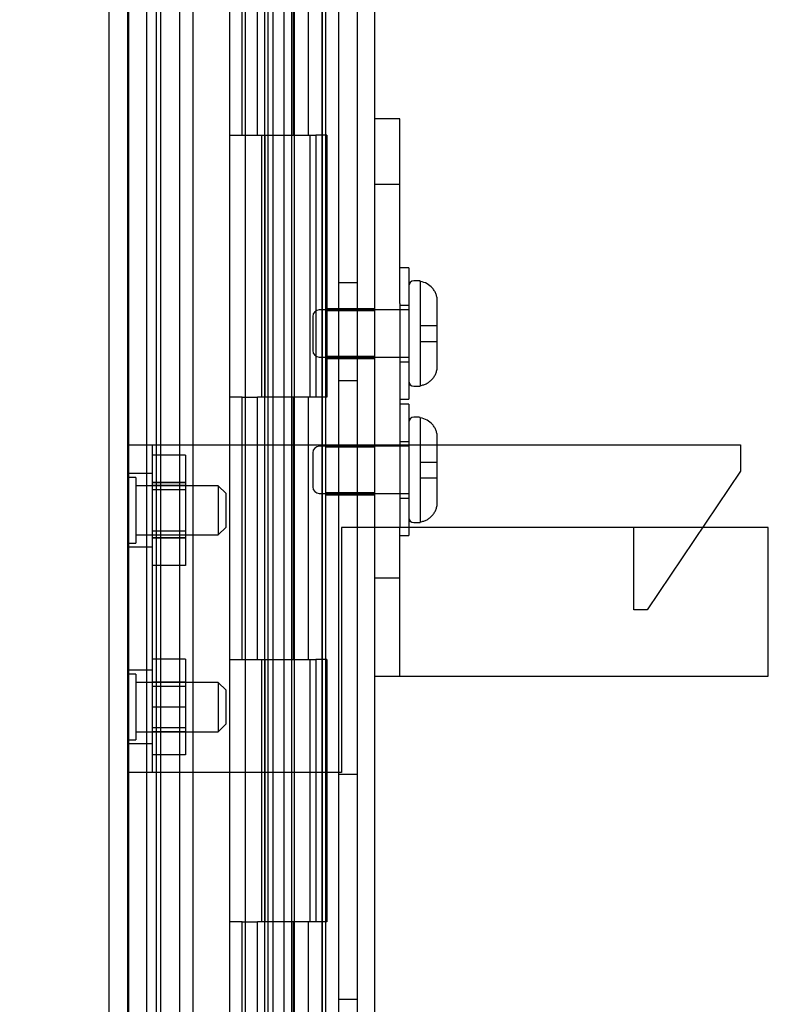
# Model space of a CAD drawing. Header units: inches. Extents: x 1 to 240, y -1 to 159.
# Tile 74 of 108: x 117.51 to 120.36, y 95.13 to 98.89. Entities that reach past the tile are written whole.
import ezdxf
from ezdxf.enums import TextEntityAlignment as Align
from ezdxf.lldxf.tags import DXFTag

# ---------------------------------------------------------------- set-up
doc = ezdxf.new("R2010")
doc.units = ezdxf.units.IN
doc.header["$MEASUREMENT"] = 0
for name, color, linetype in [('COM43576', 7, 'Continuous'), ('COM54932', 7, 'Continuous'), ('COM55702-31', 7, 'Continuous'), ('COM55891', 7, 'Continuous'), ('COM70219', 7, 'Continuous'), ('COM70657-17', 7, 'Continuous'), ('COM70658-11', 7, 'Continuous'), ('COM70662-38C', 7, 'Continuous'), ('Default', 7, 'Continuous'), ('HNG10620-38B', 7, 'Continuous'), ('HNG10620-38P', 7, 'Continuous'), ('NTS17050', 7, 'Continuous'), ('SCS189755', 7, 'Continuous'), ('STD26057', 7, 'Continuous'), ('WAF250205', 7, 'Continuous')]:
    doc.layers.add(name, color=color, linetype=linetype)
doc.styles.add('SEACAD_Times_New_Roman', font='times.ttf')
tags = doc.linetypes.add('HIDDEN2', pattern=[0.1875, 0.125, -0.0625]).pattern_tags.tags
tags[6:7] = [DXFTag(74, 4), DXFTag(75, 0), DXFTag(340, '0'), DXFTag(46, 0.0), DXFTag(50, 0.0), DXFTag(44, 0.0), DXFTag(45, 0.0)]
tags[4:5] = [DXFTag(74, 4), DXFTag(75, 0), DXFTag(340, '0'), DXFTag(46, 0.0), DXFTag(50, 0.0), DXFTag(44, 0.0), DXFTag(45, 0.0)]
doc.dimstyles.new('HAMMOND_(STH_-_240x160)', dxfattribs={"dimtxt": 1, "dimasz": 1.25, "dimexe": 0.5, "dimexo": 0.5, "dimgap": 0.25, "dimtad": 0, "dimtih": 1, "dimtoh": 1, "dimzin": 0, "dimdsep": 46, "dimtxsty": 'SEACAD_Times_New_Roman', "dimblk1": '_SE_FILLED', "dimblk2": '_SE_FILLED', "dimsah": 1, "dimcen": 0.5, "dimadec": 0, "dimazin": 0, "dimtfac": 0.8, "dimtofl": 0, "dimtmove": 0, "dimatfit": 3, "dimfxl": 1, "dimtolj": 1, "dimtzin": 0, "dimarcsym": 0})

# ---------------------------------------------------------------- blocks, each defined once
blk = doc.blocks.new('SE3')
at = {"layer": 'COM43576', "color": 7, "linetype": 'Continuous'}
blk.add_line((118.7234, 104.3421), (118.7234, 62.5556), dxfattribs=at)
at = {"layer": 'COM43576', "color": 7, "linetype": 'HIDDEN2'}
for p, q in [((118.7954, 104.3421), (118.7954, 62.5556)), ((118.0454, 103.1952), (118.0454, 63.7025)), ((118.1174, 103.1952), (118.1174, 63.7025)), ((118.7234, 97.8863), (118.7954, 97.8863)), ((118.7954, 97.5113), (118.7234, 97.5113)), ((118.7234, 96.0116), (118.7954, 96.0116)), ((118.7954, 95.1518), (118.7234, 95.1518))]:
    blk.add_line(p, q, dxfattribs=at)
at = {"layer": 'COM54932', "color": 7, "linetype": 'HIDDEN2'}
for p, q in [((117.9202, 97.2678), (118.0632, 97.2678)), ((118.0152, 96.0178), (118.0152, 97.2678)), ((118.0632, 97.2678), (118.7632, 97.2678)), ((118.7632, 97.2678), (118.8924, 97.2678)), ((118.8924, 97.2678), (118.9357, 97.2678)), ((118.9357, 97.2678), (120.2562, 97.2678)), ((120.2562, 97.2678), (120.2562, 97.1678)), ((118.0152, 97.1583), (117.9202, 97.1583)), ((120.2562, 97.1678), (119.9002, 96.6382)), ((118.7352, 96.9528), (118.7352, 96.0178)), ((118.7632, 96.9528), (118.7352, 96.9528)), ((118.8924, 96.9528), (118.7632, 96.9528)), ((118.9357, 96.9528), (118.8924, 96.9528)), ((119.8502, 96.9528), (118.9357, 96.9528)), ((119.8502, 96.6382), (119.8502, 96.9528)), ((118.0152, 96.8773), (117.9202, 96.8773)), ((119.9002, 96.6382), (119.8502, 96.6382)), ((118.0152, 96.4083), (117.9202, 96.4083)), ((118.0152, 96.1273), (117.9202, 96.1273)), ((118.0632, 96.0178), (117.9202, 96.0178)), ((118.7352, 96.0178), (118.0632, 96.0178))]:
    blk.add_line(p, q, dxfattribs=at)
at = {"layer": 'COM55702-31', "color": 7, "linetype": 'HIDDEN2'}
for p, q in [((117.9922, 101.9488), (117.9922, 64.9488)), ((118.4732, 101.9488), (118.4732, 64.9488)), ((118.5452, 101.9488), (118.5452, 64.9488))]:
    blk.add_line(p, q, dxfattribs=at)
at = {"layer": 'COM55891', "color": 7, "linetype": 'HIDDEN2'}
for p, q in [((118.9577, 98.5103), (118.8627, 98.5103)), ((118.9577, 97.8064), (118.9577, 98.5103)), ((118.9577, 98.2603), (118.8627, 98.2603)), ((118.9577, 97.8064), (118.9577, 97.6296)), ((118.8627, 97.6296), (118.8627, 97.641)), ((118.8627, 97.0261), (118.8627, 97.6296)), ((118.9577, 97.6296), (118.9577, 97.0261)), ((118.8627, 96.9528), (118.8627, 97.0261)), ((118.9577, 97.0261), (118.9577, 96.9528)), ((118.8627, 96.3853), (118.8627, 96.9528)), ((118.9577, 96.3853), (118.9577, 96.9528)), ((120.3627, 96.9528), (119.8502, 96.9528)), ((120.3627, 96.3853), (120.3627, 96.9528)), ((118.8627, 96.7603), (118.9577, 96.7603)), ((118.8627, 96.3853), (119.0057, 96.3853)), ((119.0057, 96.3853), (120.3627, 96.3853))]:
    blk.add_line(p, q, dxfattribs=at)
at = {"layer": 'COM70219', "color": 7, "linetype": 'HIDDEN2'}
for p, q in [((117.9212, 64.0138), (117.9212, 102.8838)), ((117.9222, 64.0138), (117.9222, 102.8838)), ((117.9242, 64.0138), (117.9242, 102.8838)), ((118.1702, 64.0138), (118.1702, 102.8838))]:
    blk.add_line(p, q, dxfattribs=at)
at = {"layer": 'COM70657-17', "color": 7, "linetype": 'HIDDEN2'}
for p, q in [((118.4422, 103.4707), (118.4422, 63.427)), ((117.9202, 103.4348), (117.9202, 63.4628))]:
    blk.add_line(p, q, dxfattribs=at)
at = {"layer": 'COM70657-17', "color": 7, "linetype": 'Continuous'}
for p, q in [((118.6602, 103.4707), (118.6602, 63.427)), ((117.8482, 103.4348), (117.8482, 63.4628))]:
    blk.add_line(p, q, dxfattribs=at)
at = {"layer": 'COM70658-11', "color": 7, "linetype": 'HIDDEN2'}
for p, q in [((118.8627, 97.641), (118.8627, 100.0561)), ((118.6752, 83.8413), (118.6752, 99.5471)), ((118.6752, 97.7871), (118.8627, 97.7871)), ((118.8627, 97.7786), (118.6752, 97.7786)), ((118.6752, 97.6056), (118.8627, 97.6056)), ((118.6752, 97.5971), (118.8627, 97.5971)), ((118.6752, 97.2671), (118.8627, 97.2671)), ((118.8627, 97.2586), (118.6752, 97.2586)), ((118.6752, 97.0856), (118.8627, 97.0856)), ((118.6752, 97.0771), (118.8627, 97.0771)), ((118.8627, 65.3241), (118.8627, 96.3853))]:
    blk.add_line(p, q, dxfattribs=at)
at = {"layer": 'COM70662-38C', "color": 7, "linetype": 'HIDDEN2'}
for p, q in [((118.0282, 102.4488), (118.0282, 64.4488)), ((118.4561, 64.4488), (118.4561, 102.4488)), ((118.5161, 64.4488), (118.5161, 102.4488)), ((118.3567, 98.4488), (118.3567, 99.4488)), ((118.4144, 98.4488), (118.4144, 99.4488)), ((118.3084, 98.4488), (118.3143, 98.4488)), ((118.3084, 98.4488), (118.3084, 97.4488)), ((118.3143, 98.4488), (118.3567, 98.4488)), ((118.3567, 98.4488), (118.4144, 98.4488)), ((118.3684, 98.4488), (118.3684, 97.4488)), ((118.4306, 98.4488), (118.4306, 97.4488)), ((118.4306, 98.4488), (118.6146, 98.4488)), ((118.4429, 98.4488), (118.4429, 97.4488)), ((118.5559, 97.4488), (118.5559, 98.4488)), ((118.6159, 97.4488), (118.6159, 98.4488)), ((118.3143, 97.4488), (118.3084, 97.4488)), ((118.3567, 97.4488), (118.3143, 97.4488)), ((118.3567, 97.4488), (118.4144, 97.4488)), ((118.3567, 96.4488), (118.3567, 97.4488)), ((118.4144, 96.4488), (118.4144, 97.4488)), ((118.6146, 97.4488), (118.4306, 97.4488)), ((118.3084, 96.4488), (118.3143, 96.4488)), ((118.3084, 96.4488), (118.3084, 95.4488)), ((118.3143, 96.4488), (118.3567, 96.4488)), ((118.3567, 96.4488), (118.4144, 96.4488)), ((118.3684, 96.4488), (118.3684, 95.4488)), ((118.4306, 96.4488), (118.4306, 95.4488)), ((118.4306, 96.4488), (118.6146, 96.4488)), ((118.4429, 96.4488), (118.4429, 95.4488)), ((118.5559, 95.4488), (118.5559, 96.4488)), ((118.6159, 95.4488), (118.6159, 96.4488)), ((118.3143, 95.4488), (118.3084, 95.4488)), ((118.3567, 95.4488), (118.3143, 95.4488)), ((118.3567, 95.4488), (118.4144, 95.4488)), ((118.3567, 94.4488), (118.3567, 95.4488)), ((118.4144, 94.4488), (118.4144, 95.4488)), ((118.6146, 95.4488), (118.4306, 95.4488))]:
    blk.add_line(p, q, dxfattribs=at)
at = {"layer": 'HNG10620-38B', "color": 7, "linetype": 'HIDDEN2'}
for p, q in [((118.6634, 64.4488), (118.6634, 102.4488)), ((118.3084, 99.4488), (118.3084, 98.4488)), ((118.3684, 99.4488), (118.3684, 98.4488)), ((118.5517, 98.4488), (118.5517, 99.4488)), ((118.609, 98.4488), (118.609, 99.4488)), ((118.3084, 98.4488), (118.3143, 98.4488)), ((118.4144, 98.4488), (118.609, 98.4488)), ((118.6146, 98.4488), (118.6371, 98.4488)), ((118.6795, 98.4488), (118.6371, 98.4488)), ((118.6371, 98.4488), (118.6371, 97.4488)), ((118.6795, 98.4488), (118.6795, 97.4488)), ((118.3143, 97.4488), (118.3084, 97.4488)), ((118.3084, 97.4488), (118.3084, 96.4488)), ((118.3684, 97.4488), (118.3684, 96.4488)), ((118.609, 97.4488), (118.4144, 97.4488)), ((118.5517, 96.4488), (118.5517, 97.4488)), ((118.609, 96.4488), (118.609, 97.4488)), ((118.6371, 97.4488), (118.6146, 97.4488)), ((118.6795, 97.4488), (118.6371, 97.4488)), ((118.3084, 96.4488), (118.3143, 96.4488)), ((118.4144, 96.4488), (118.609, 96.4488)), ((118.6146, 96.4488), (118.6371, 96.4488)), ((118.6795, 96.4488), (118.6371, 96.4488)), ((118.6371, 96.4488), (118.6371, 95.4488)), ((118.6795, 96.4488), (118.6795, 95.4488)), ((118.3143, 95.4488), (118.3084, 95.4488)), ((118.3084, 95.4488), (118.3084, 94.4488)), ((118.3684, 95.4488), (118.3684, 94.4488)), ((118.609, 95.4488), (118.4144, 95.4488)), ((118.5517, 94.4488), (118.5517, 95.4488)), ((118.609, 94.4488), (118.609, 95.4488)), ((118.6371, 95.4488), (118.6146, 95.4488)), ((118.6795, 95.4488), (118.6371, 95.4488))]:
    blk.add_line(p, q, dxfattribs=at)
at = {"layer": 'HNG10620-38P', "color": 7, "linetype": 'HIDDEN2'}
for p, q in [((118.3684, 102.01), (118.3684, 64.4488)), ((118.5559, 64.4488), (118.5559, 102.01))]:
    blk.add_line(p, q, dxfattribs=at)
at = {"layer": 'NTS17050', "color": 7, "linetype": 'HIDDEN2'}
for p, q in [((118.1402, 97.2286), (118.0152, 97.2286)), ((118.1402, 97.2286), (118.1402, 97.1232)), ((118.1402, 97.1235), (118.0152, 97.1235)), ((118.1402, 97.1232), (118.0152, 97.1232)), ((118.1402, 97.1128), (118.0152, 97.1128)), ((118.1402, 97.1232), (118.1402, 96.9122)), ((118.1402, 97.0959), (118.0152, 97.0959)), ((118.0152, 96.9397), (118.1402, 96.9397)), ((118.1402, 96.9228), (118.0152, 96.9228)), ((118.1402, 96.9125), (118.0152, 96.9125)), ((118.1402, 96.9122), (118.0152, 96.9122)), ((118.1402, 96.9122), (118.1402, 96.8071)), ((118.1402, 96.8071), (118.0152, 96.8071)), ((118.1402, 96.4503), (118.0152, 96.4503)), ((118.1402, 96.4503), (118.1402, 96.2678)), ((118.1402, 96.3628), (118.0152, 96.3628)), ((118.1402, 96.3459), (118.0152, 96.3459)), ((118.1402, 96.2678), (118.0152, 96.2678)), ((118.1402, 96.2678), (118.1402, 96.0853)), ((118.0152, 96.1897), (118.1402, 96.1897)), ((118.1402, 96.1728), (118.0152, 96.1728)), ((118.1402, 96.0853), (118.0152, 96.0853))]:
    blk.add_line(p, q, dxfattribs=at)
at = {"layer": 'SCS189755', "color": 7, "linetype": 'HIDDEN2'}
for p, q in [((119.0262, 97.8931), (119.0117, 97.8931)), ((119.0357, 97.8902), (119.0357, 97.8925)), ((119.0357, 97.8902), (119.0357, 97.7221)), ((119.1007, 97.5692), (119.1007, 97.815)), ((118.9917, 97.7821), (118.6507, 97.7821)), ((118.6257, 97.7571), (118.6257, 97.6271)), ((119.0357, 97.7221), (119.1007, 97.7221)), ((119.0357, 97.7221), (119.0357, 97.6621)), ((119.0357, 97.6621), (119.1007, 97.6621)), ((119.0357, 97.6621), (119.0357, 97.4939)), ((118.6507, 97.6021), (118.9917, 97.6021)), ((119.0117, 97.4911), (119.0262, 97.4911)), ((119.0357, 97.4939), (119.0357, 97.4917)), ((119.0262, 97.3731), (119.0117, 97.3731)), ((119.0357, 97.3702), (119.0357, 97.3725)), ((119.0357, 97.3702), (119.0357, 97.2021)), ((119.1007, 97.0492), (119.1007, 97.295)), ((118.9917, 97.2621), (118.6507, 97.2621)), ((118.6257, 97.2371), (118.6257, 97.1071)), ((119.0357, 97.2021), (119.1007, 97.2021)), ((119.0357, 97.2021), (119.0357, 97.1421)), ((119.0357, 97.1421), (119.1007, 97.1421)), ((119.0357, 97.1421), (119.0357, 96.9739)), ((118.6507, 97.0821), (118.9917, 97.0821)), ((119.0117, 96.9711), (119.0262, 96.9711)), ((119.0357, 96.9739), (119.0357, 96.9717))]:
    blk.add_line(p, q, dxfattribs=at)
for centre, radius, start, end in [((119.0117, 97.8731), 0.02, 90, 180), ((119.0262, 97.8186), 0.0745, 82.6779, 90), ((118.6507, 97.7571), 0.025, 90, 180), ((118.6507, 97.6271), 0.025, 180, 270), ((119.0117, 97.5111), 0.02, 180, 270), ((119.0262, 97.5656), 0.0745, 270, 277.3221), ((119.0117, 97.3531), 0.02, 90, 180), ((119.0262, 97.2986), 0.0745, 82.6779, 90), ((118.6507, 97.2371), 0.025, 90, 180), ((118.6507, 97.1071), 0.025, 180, 270), ((119.0117, 96.9911), 0.02, 180, 270), ((119.0262, 97.0456), 0.0745, 270, 277.3221)]:
    blk.add_arc(centre, radius, start, end, dxfattribs=at)
for points, knots in [([(119.1007, 97.815), (119.1007, 97.8195), (119.1004, 97.824), (119.0988, 97.8329), (119.0976, 97.8373), (119.0945, 97.8458), (119.0926, 97.8499), (119.0881, 97.8577), (119.0854, 97.8615), (119.0765, 97.8718), (119.0693, 97.8776), (119.0535, 97.8862), (119.0447, 97.889), (119.0357, 97.8902)], [0, 0, 0, 0, 0.125, 0.125, 0.25, 0.25, 0.375, 0.375, 0.5, 0.5, 0.75, 0.75, 1, 1, 1, 1]), ([(119.0357, 97.4939), (119.0402, 97.4945), (119.0447, 97.4955), (119.0533, 97.4983), (119.0575, 97.5001), (119.0654, 97.5044), (119.0692, 97.507), (119.0762, 97.5127), (119.0795, 97.5158), (119.0854, 97.5227), (119.088, 97.5264), (119.0926, 97.5342), (119.0945, 97.5383), (119.0976, 97.5468), (119.0988, 97.5512), (119.1003, 97.5601), (119.1007, 97.5646), (119.1007, 97.5692)], [0, 0, 0, 0, 0.125, 0.125, 0.25, 0.25, 0.375, 0.375, 0.5, 0.5, 0.625, 0.625, 0.75, 0.75, 0.875, 0.875, 1, 1, 1, 1]), ([(119.1007, 97.295), (119.1007, 97.2995), (119.1004, 97.304), (119.0988, 97.3129), (119.0976, 97.3173), (119.0945, 97.3258), (119.0926, 97.3299), (119.0881, 97.3377), (119.0854, 97.3415), (119.0765, 97.3518), (119.0693, 97.3576), (119.0535, 97.3662), (119.0447, 97.369), (119.0357, 97.3702)], [0, 0, 0, 0, 0.125, 0.125, 0.25, 0.25, 0.375, 0.375, 0.5, 0.5, 0.75, 0.75, 1, 1, 1, 1]), ([(119.0357, 96.9739), (119.0402, 96.9745), (119.0447, 96.9755), (119.0533, 96.9783), (119.0575, 96.9801), (119.0654, 96.9844), (119.0692, 96.987), (119.0762, 96.9927), (119.0795, 96.9958), (119.0854, 97.0027), (119.088, 97.0064), (119.0926, 97.0142), (119.0945, 97.0183), (119.0976, 97.0268), (119.0988, 97.0312), (119.1003, 97.0401), (119.1007, 97.0446), (119.1007, 97.0492)], [0, 0, 0, 0, 0.125, 0.125, 0.25, 0.25, 0.375, 0.375, 0.5, 0.5, 0.625, 0.625, 0.75, 0.75, 0.875, 0.875, 1, 1, 1, 1])]:
    blk.add_open_spline(points, degree=3, knots=knots, dxfattribs=at)
at = {"layer": 'STD26057', "color": 7, "linetype": 'HIDDEN2'}
for p, q in [((117.9512, 97.1428), (117.9202, 97.1428)), ((117.9512, 97.1428), (117.9512, 96.8928)), ((118.2652, 97.1118), (117.9512, 97.1118)), ((118.2652, 97.1118), (118.2652, 96.9238)), ((118.2952, 97.0818), (118.2652, 97.1118)), ((118.2952, 96.9538), (118.2952, 97.0818)), ((118.2652, 96.9238), (118.2952, 96.9538)), ((117.9512, 96.9238), (118.2652, 96.9238)), ((117.9202, 96.8928), (117.9512, 96.8928)), ((117.9512, 96.3928), (117.9202, 96.3928)), ((117.9512, 96.3928), (117.9512, 96.1428)), ((118.2652, 96.3618), (117.9512, 96.3618)), ((118.2652, 96.3618), (118.2652, 96.1738)), ((118.2952, 96.3318), (118.2652, 96.3618)), ((118.2952, 96.2038), (118.2952, 96.3318)), ((118.2652, 96.1738), (118.2952, 96.2038)), ((117.9512, 96.1738), (118.2652, 96.1738)), ((117.9202, 96.1428), (117.9512, 96.1428))]:
    blk.add_line(p, q, dxfattribs=at)
at = {"layer": 'WAF250205', "color": 7, "linetype": 'HIDDEN2'}
for p, q in [((118.9917, 97.9421), (118.9577, 97.9421)), ((118.9917, 97.9421), (118.9917, 97.4421)), ((118.9917, 97.7996), (118.9577, 97.7996)), ((118.9577, 97.5846), (118.9917, 97.5846)), ((118.9577, 97.4421), (118.9917, 97.4421)), ((118.9917, 97.4221), (118.9577, 97.4221)), ((118.9917, 97.4221), (118.9917, 96.9221)), ((118.9917, 97.2796), (118.9577, 97.2796)), ((118.9577, 97.0646), (118.9917, 97.0646)), ((118.9577, 96.9221), (118.9917, 96.9221))]:
    blk.add_line(p, q, dxfattribs=at)
blk = doc.blocks.new('DMBLK3295')
at = {"layer": 'Default', "linetype": 'Continuous'}
for points in [[(105.635, 101.8237), (106.0516, 101.8237), (105.8433, 103.0737)], [(105.635, 65.074), (105.8433, 63.824), (106.0516, 65.074)]]:
    blk.add_hatch(color=7, dxfattribs=at).paths.add_polyline_path(points)
at = {"layer": 'Default', "color": 7, "linetype": 'Continuous'}
for p, q in [((117.9204, 103.0737), (105.3433, 103.0737)), ((105.8433, 103.0737), (105.8433, 84.2988)), ((105.8433, 79.5988), (105.8433, 63.824)), ((118.0452, 63.824), (105.3433, 63.824))]:
    blk.add_line(p, q, dxfattribs=at)
at = {"layer": 'Default', "color": 7, "linetype": 'Continuous', "style": 'SEACAD_Times_New_Roman'}
for s, p in [('39.25', (104.1371, 83.9488)), ('DOOR', (103.7461, 82.4488)), ('OPENING', (102.5968, 80.9488))]:
    blk.add_text(s, height=1, dxfattribs=at).set_placement(p, align=Align.TOP_LEFT)
blk = doc.blocks.new('_SE_FILLED')
at = {"color": 0}
blk.add_line((0, 0), (-1, 0), dxfattribs=at)
blk.add_solid([(0, 0), (-1, -0.1665), (-1, 0.1665), (0, 0)], dxfattribs=at)

msp = doc.modelspace()

# ---------------------------------------------------------------- block references
at = {"layer": 'Default'}
msp.add_blockref('SE3', (0, 0), dxfattribs=at)

# ---------------------------------------------------------------- dimensions: what is measured, and where the dimension line sits
at = {"layer": 'Default', "color": 7, "linetype": 'Continuous'}
dim = msp.add_linear_dim(base=(105.8433, 103.0737), p1=(118.4204, 103.0737), p2=(118.5452, 63.824), angle=270.1823, text='\\A1;<>\\PDOOR\\XOPENING', dimstyle='HAMMOND_(STH_-_240x160)', dxfattribs=at)
dim.commit()
dim.dimension.update_dxf_attribs({"geometry": 'DMBLK3295', "text_midpoint": (105.8433, 83.4488), "dimtype": 161})

doc.saveas('drawing.dxf')
